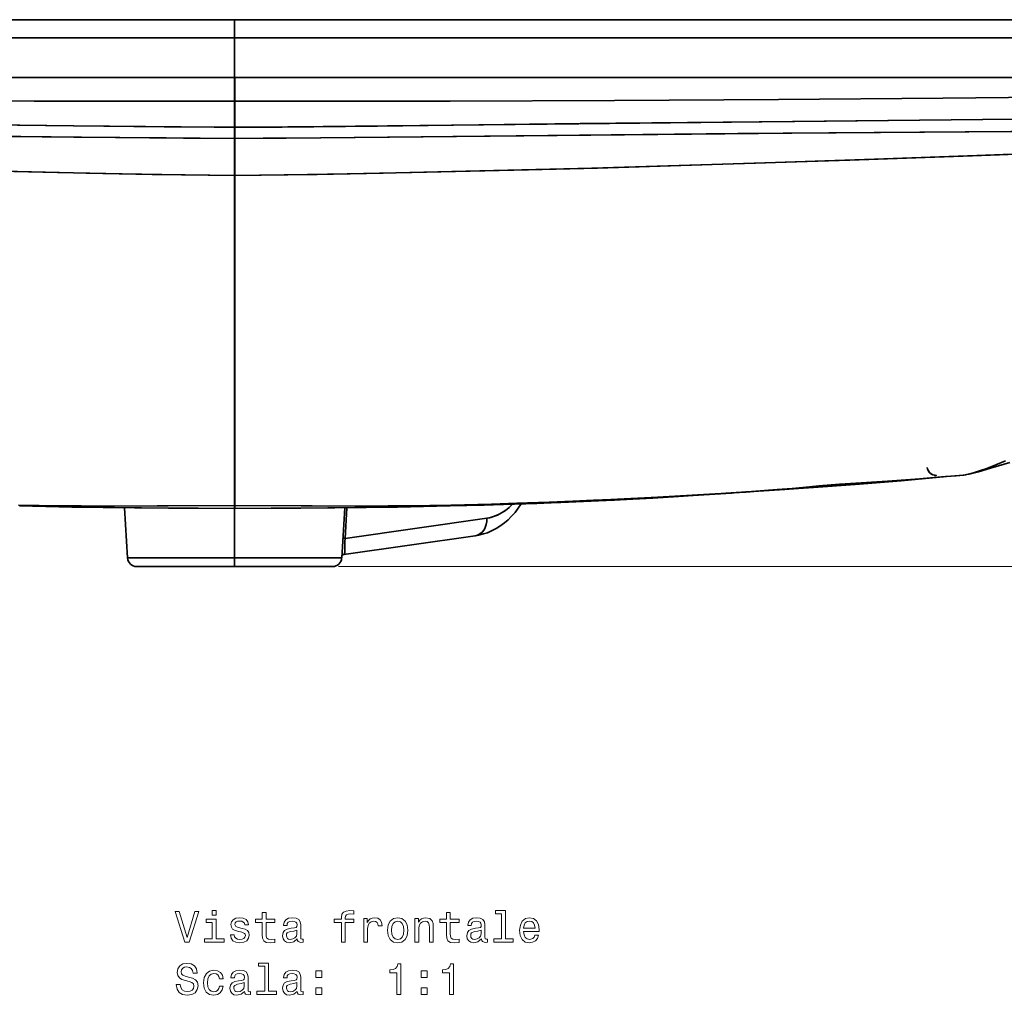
# Model space of a CAD drawing. Extents: x 69 to 2023, y 44 to 1279.
# Tile 4 of 8: x 524 to 848, y 742 to 1063. Entities that reach past the tile are written whole.
import ezdxf

# ---------------------------------------------------------------- set-up
doc = ezdxf.new("R2010")
doc.units = 0

msp = doc.modelspace()

# ---------------------------------------------------------------- linework, layer by layer
at = {"color": 7, "lineweight": 35}
for p, q in [((75.5, 1063.47), (594.5, 1063.47)), ((594.5, 1063.47), (75.5, 1063.47)), ((594.5, 1063.47), (1113.5, 1063.47)), ((1113.5, 1063.47), (594.5, 1063.47)), ((73.5, 1057.47), (594.5, 1057.47)), ((73.5, 1057.47), (594.5, 1057.47)), ((1115.5, 1057.47), (594.5, 1057.47)), ((594.5, 1057.47), (1115.5, 1057.47)), ((594.5, 1044.47), (108.2, 1044.47)), ((108.2, 1044.47), (594.5, 1044.47)), ((594.5, 1044.47), (510.9, 1044.47)), ((594.5, 1044.47), (1080.8, 1044.47)), ((678.02, 1044.47), (594.5, 1044.47)), ((594.5, 1044.47), (1080.8, 1044.47)), ((1035.79, 1044.47), (678.02, 1044.47)), ((677.62, 899.24), (630.94, 892.58)), ((677.62, 899.24), (630.94, 892.58)), ((673.72, 893.4), (630.45, 887.23)), ((594.5, 886.12), (559.23, 886.12)), ((559.23, 886.12), (594.5, 886.12)), ((594.5, 886.12), (629.77, 886.12)), ((629.77, 886.12), (594.5, 886.12)), ((562.23, 883.3), (594.5, 883.3)), ((594.5, 883.3), (562.23, 883.3)), ((562.72, 883.3), (594.5, 883.3)), ((619.67, 883.3), (569.33, 883.3)), ((619.67, 883.3), (569.33, 883.3)), ((594.5, 883.3), (626.77, 883.3)), ((623.9, 883.3), (601.64, 883.3))]:
    msp.add_line(p, q, dxfattribs=at)
at = {"color": 7, "lineweight": 35, "ltscale": 0.15}
for p, q in [((594.5, 1057.47), (594.5, 1063.47)), ((594.5, 1063.47), (594.5, 1057.47))]:
    msp.add_line(p, q, dxfattribs=at)
at = {"color": 7, "lineweight": 35, "ltscale": 0.324786}
msp.add_line((594.5, 1057.47), (594.5, 1044.47), dxfattribs=at)
msp.add_line((594.5, 1057.47), (594.5, 1044.47), dxfattribs=at)
at = {"color": 7, "lineweight": 35, "ltscale": 0.196674}
for p, q in [((594.48, 1036.61), (594.48, 1044.47)), ((594.5, 1036.61), (594.49, 1044.47)), ((594.5, 1036.61), (594.49, 1044.47))]:
    msp.add_line(p, q, dxfattribs=at)
at = {"color": 7, "lineweight": 35, "ltscale": 0.196677}
msp.add_line((594.48, 1036.61), (594.48, 1044.47), dxfattribs=at)
at = {"color": 7, "lineweight": 35, "ltscale": 0.214673}
for p, q in [((594.48, 1028.02), (594.48, 1036.61)), ((594.48, 1028.02), (594.48, 1036.61)), ((594.52, 1028.02), (594.52, 1036.61))]:
    msp.add_line(p, q, dxfattribs=at)
at = {"color": 7, "lineweight": 35, "ltscale": 0.000399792}
msp.add_line((594.48, 1036.61), (594.5, 1036.61), dxfattribs=at)
msp.add_line((594.48, 1036.61), (594.5, 1036.61), dxfattribs=at)
at = {"color": 7, "lineweight": 35, "ltscale": 0.214676}
for p, q in [((594.49, 1028.02), (594.49, 1036.61)), ((594.51, 1028.02), (594.51, 1036.61)), ((594.52, 1028.02), (594.52, 1036.61))]:
    msp.add_line(p, q, dxfattribs=at)
at = {"color": 7, "lineweight": 35, "ltscale": 0.000402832}
msp.add_line((594.52, 1036.61), (594.5, 1036.61), dxfattribs=at)
msp.add_line((594.52, 1036.61), (594.5, 1036.61), dxfattribs=at)
at = {"color": 7, "lineweight": 35, "ltscale": 0.021869}
msp.add_line((594.5, 1034.91), (594.5, 1035.78), dxfattribs=at)
at = {"color": 7, "lineweight": 35, "ltscale": 0.020322}
msp.add_line((594.5, 1034.91), (594.5, 1035.72), dxfattribs=at)
at = {"color": 7, "lineweight": 35, "ltscale": 0.172211}
msp.add_line((594.5, 1028.02), (594.5, 1034.91), dxfattribs=at)
msp.add_line((594.5, 1028.02), (594.5, 1034.91), dxfattribs=at)
at = {"color": 7, "lineweight": 35, "ltscale": 0.091557}
for p, q in [((594.47, 1024.36), (594.48, 1028.02)), ((594.47, 1024.36), (594.48, 1028.02)), ((594.53, 1024.36), (594.52, 1028.02)), ((594.53, 1024.36), (594.52, 1028.02))]:
    msp.add_line(p, q, dxfattribs=at)
at = {"color": 7, "lineweight": 35, "ltscale": 0.000366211}
for p, q in [((594.5, 1028.02), (594.48, 1028.02)), ((594.48, 1028.02), (594.5, 1028.02))]:
    msp.add_line(p, q, dxfattribs=at)
at = {"color": 7, "lineweight": 35, "ltscale": 0.091559}
for p, q in [((594.49, 1024.36), (594.5, 1028.02)), ((594.49, 1024.36), (594.5, 1028.02)), ((594.51, 1028.02), (594.52, 1024.36))]:
    msp.add_line(p, q, dxfattribs=at)
at = {"color": 7, "lineweight": 35, "ltscale": 0.000460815}
msp.add_line((594.5, 1028.02), (594.52, 1028.02), dxfattribs=at)
msp.add_line((594.5, 1028.02), (594.52, 1028.02), dxfattribs=at)
at = {"color": 7, "lineweight": 35, "ltscale": 0.09156}
msp.add_line((594.51, 1024.36), (594.5, 1028.02), dxfattribs=at)
at = {"color": 7, "lineweight": 35, "ltscale": 0.000462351}
for p, q in [((594.49, 1024.36), (594.47, 1024.36)), ((594.47, 1024.36), (594.49, 1024.36)), ((594.51, 1024.36), (594.53, 1024.36)), ((594.51, 1024.36), (594.53, 1024.36))]:
    msp.add_line(p, q, dxfattribs=at)
at = {"color": 7, "lineweight": 35, "ltscale": 0.000762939}
msp.add_line((594.52, 1024.36), (594.49, 1024.36), dxfattribs=at)
at = {"color": 7, "lineweight": 35, "ltscale": 0.000653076}
msp.add_line((594.49, 1024.36), (594.51, 1024.36), dxfattribs=at)
at = {"color": 7, "lineweight": 35, "ltscale": 0.001251}
msp.add_line((594.47, 1012.16), (594.53, 1012.16), dxfattribs=at)
msp.add_line((594.47, 1012.16), (594.53, 1012.16), dxfattribs=at)
at = {"color": 7, "lineweight": 35, "ltscale": 0.000707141}
msp.add_line((822.68, 915.95), (822.7, 915.95), dxfattribs=at)
at = {"color": 7, "lineweight": 35, "ltscale": 0.025706}
msp.add_line((828.06, 912.85), (829.09, 912.94), dxfattribs=at)
at = {"color": 7, "lineweight": 35, "ltscale": 0.025697}
msp.add_line((828.06, 912.85), (829.09, 912.94), dxfattribs=at)
at = {"color": 7, "lineweight": 35, "ltscale": 0.000234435}
msp.add_line((828.88, 912.92), (828.89, 912.92), dxfattribs=at)
at = {"color": 7, "lineweight": 35, "ltscale": 0.004799}
msp.add_line((829.08, 912.94), (828.89, 912.92), dxfattribs=at)
at = {"color": 7, "lineweight": 35, "ltscale": 0.000580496}
msp.add_line((828.89, 912.92), (828.91, 912.92), dxfattribs=at)
at = {"color": 7, "lineweight": 35, "ltscale": 0.002433}
msp.add_line((835.66, 913.59), (835.57, 913.57), dxfattribs=at)
at = {"color": 7, "lineweight": 35, "ltscale": 0.002017}
msp.add_line((835.58, 913.57), (835.66, 913.59), dxfattribs=at)
at = {"color": 7, "lineweight": 35, "ltscale": 0.000215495}
msp.add_line((721.51, 905.51), (721.51, 905.51), dxfattribs=at)
at = {"color": 7, "lineweight": 35, "ltscale": 0.414297}
msp.add_line((558.22, 902.66), (559.23, 886.12), dxfattribs=at)
msp.add_line((558.22, 902.66), (559.23, 886.12), dxfattribs=at)
at = {"color": 7, "lineweight": 35, "ltscale": 0.003223}
msp.add_line((594.44, 903.39), (594.56, 903.39), dxfattribs=at)
msp.add_line((594.44, 903.39), (594.56, 903.39), dxfattribs=at)
at = {"color": 7, "lineweight": 35, "ltscale": 0.354053}
msp.add_line((594.5, 902.47), (594.5, 888.3), dxfattribs=at)
at = {"color": 7, "lineweight": 35, "ltscale": 0.354062}
msp.add_line((594.5, 888.3), (594.5, 902.47), dxfattribs=at)
at = {"color": 7, "lineweight": 35, "ltscale": 0.40864}
msp.add_line((594.5, 886.12), (594.5, 902.47), dxfattribs=at)
msp.add_line((594.5, 886.12), (594.5, 902.47), dxfattribs=at)
at = {"color": 7, "lineweight": 35, "ltscale": 0.414295}
msp.add_line((630.78, 902.66), (629.77, 886.12), dxfattribs=at)
msp.add_line((630.78, 902.66), (629.77, 886.12), dxfattribs=at)
at = {"color": 7, "lineweight": 35, "ltscale": 0.25292}
msp.add_line((630.94, 892.58), (631.5, 902.68), dxfattribs=at)
at = {"color": 7, "lineweight": 35, "ltscale": 0.252709}
msp.add_line((631.5, 902.67), (630.94, 892.58), dxfattribs=at)
at = {"color": 7, "lineweight": 35, "ltscale": 0.070422}
msp.add_line((594.5, 886.12), (594.5, 883.3), dxfattribs=at)
msp.add_line((594.5, 886.12), (594.5, 883.3), dxfattribs=at)
at = {"color": 7, "lineweight": 35, "ltscale": 0.028372}
msp.add_line((595.63, 883.3), (594.5, 883.3), dxfattribs=at)
at = {"color": 7, "lineweight": 35, "ltscale": 0.448254}
msp.add_line((594.5, 883.3), (612.43, 883.3), dxfattribs=at)
at = {"color": 7, "lineweight": 35, "ltscale": 0.150067}
msp.add_line((595.63, 883.3), (601.64, 883.3), dxfattribs=at)
at = {"color": 7, "lineweight": 35, "ltscale": 0.11981}
msp.add_line((621.98, 883.3), (626.77, 883.3), dxfattribs=at)
at = {"color": 7, "lineweight": 35, "ltscale": 0.053101}
msp.add_line((626.02, 883.3), (623.9, 883.3), dxfattribs=at)
at = {"color": 7, "lineweight": 35, "ltscale": 0.018845}
msp.add_line((626.02, 883.3), (626.77, 883.3), dxfattribs=at)
at = {"color": 7, "lineweight": 13}
msp.add_line((628.77, 883.3), (1146.47, 883.3), dxfattribs=at)
at = {"color": 7, "lineweight": 35}
for points in [[(144.69, 1040.68), (199.5, 1039.72), (254.32, 1038.89), (309.13, 1038.19), (363.95, 1037.61), (418.78, 1037.17), (473.6, 1036.85), (528.42, 1036.66), (583.24, 1036.6), (594.48, 1036.61)], [(144.69, 1040.68), (197.16, 1039.76), (249.63, 1038.96), (302.11, 1038.27), (354.59, 1037.7), (407.06, 1037.25), (459.54, 1036.92), (504.53, 1036.73), (549.51, 1036.62), (594.48, 1036.61)], [(1044.31, 1040.68), (990.2, 1039.74), (936.09, 1038.91), (881.98, 1038.21), (827.86, 1037.64), (773.74, 1037.19), (719.63, 1036.87), (665.51, 1036.67), (611.39, 1036.6), (594.52, 1036.61)], [(594.52, 1036.61), (611.39, 1036.6), (665.51, 1036.67), (719.63, 1036.87), (773.74, 1037.19), (827.86, 1037.64), (881.98, 1038.21), (936.09, 1038.91), (990.2, 1039.74), (1044.31, 1040.68)], [(594.48, 1028.02), (576.85, 1028.13), (565.09, 1028.24), (541.55, 1028.51), (461.19, 1029.44), (407.03, 1030.01), (335.89, 1030.65), (276.97, 1031.07), (247.52, 1031.23), (220.32, 1031.36), (197.17, 1031.55), (171.21, 1031.88), (159.82, 1032.06), (152.32, 1032.18), (146.18, 1032.24)], [(146.18, 1032.24), (152, 1032.18), (158.05, 1032.09), (177.33, 1031.79), (200.6, 1031.52), (230.56, 1031.31), (262.64, 1031.16), (299.28, 1030.92), (377.11, 1030.29), (448.98, 1029.57), (541.35, 1028.51), (561.32, 1028.28), (571.3, 1028.17), (587.7, 1028.05), (594.48, 1028.02)], [(594.52, 1028.02), (612.03, 1028.12), (623.72, 1028.23), (655.48, 1028.6), (707.9, 1029.21), (778.31, 1029.97), (840.99, 1030.55), (912.75, 1031.08), (950.5, 1031.27), (980.57, 1031.45), (995.84, 1031.59), (1011.06, 1031.78), (1031.03, 1032.09), (1037.42, 1032.19), (1042.82, 1032.24)], [(594.52, 1028.02), (610.18, 1028.11), (620.63, 1028.2), (641.54, 1028.44), (708.34, 1029.22), (779.05, 1029.98), (840.93, 1030.55), (912.53, 1031.08), (951.76, 1031.27), (981.52, 1031.46), (1006.34, 1031.72), (1029.34, 1032.06), (1036.79, 1032.18), (1042.82, 1032.24)], [(594.47, 1024.36), (577.68, 1024.45), (566.49, 1024.54), (544.09, 1024.76), (474.05, 1025.49), (409.72, 1026.1), (334.41, 1026.71), (277.27, 1027.07), (237.9, 1027.25), (210.39, 1027.39), (187.6, 1027.59), (160.02, 1027.94), (148.65, 1028.09), (146.28, 1028.11)], [(146.28, 1028.11), (151.95, 1028.06), (168.02, 1027.83), (198.84, 1027.48), (230.13, 1027.28), (266.32, 1027.13), (304.38, 1026.91), (370.28, 1026.43), (447.58, 1025.75), (541.49, 1024.79), (571.9, 1024.49), (594.47, 1024.36)], [(594.53, 1024.36), (611.53, 1024.45), (622.87, 1024.54), (645.55, 1024.77), (745.01, 1025.78), (778.07, 1026.09), (851.06, 1026.68), (913.06, 1027.08), (954.13, 1027.26), (969.29, 1027.33), (988.89, 1027.47), (1020.08, 1027.82), (1034.26, 1028.02), (1042.72, 1028.11)], [(594.53, 1024.36), (603.94, 1024.4), (622.76, 1024.54), (655.95, 1024.88), (760.27, 1025.93), (835.22, 1026.56), (910.66, 1027.06), (953.47, 1027.26), (979.31, 1027.4), (989.46, 1027.48), (1021.05, 1027.83), (1030.8, 1027.97), (1039.23, 1028.08), (1042.72, 1028.11)], [(886.37, 1020.47), (846.52, 1018.99), (837.62, 1018.66), (797.2, 1017.21), (762.18, 1016.04), (738.14, 1015.29), (714.12, 1014.6), (691.33, 1014), (652.91, 1013.09), (631.57, 1012.64), (612.05, 1012.32), (603.28, 1012.22), (594.53, 1012.16)], [(876.83, 1020.11), (839.01, 1018.71), (805.34, 1017.5), (766.12, 1016.16), (733.78, 1015.16), (712.24, 1014.55), (689.18, 1013.95), (647.65, 1012.98), (643.4, 1012.88), (621.64, 1012.46), (610.78, 1012.31), (594.53, 1012.16)], [(497.67, 1014), (536.09, 1013.09), (557.43, 1012.64), (576.95, 1012.32), (585.72, 1012.22), (594.47, 1012.16)], [(499.82, 1013.95), (541.35, 1012.98), (545.6, 1012.88), (567.36, 1012.46), (578.22, 1012.31), (594.47, 1012.16)], [(594.47, 1012.16), (594.46, 971.01), (594.49, 929.95), (594.49, 914.36), (594.44, 903.39)], [(594.47, 1012.16), (594.46, 970.52), (594.49, 923.53), (594.48, 909.39), (594.44, 903.39)], [(594.53, 1012.16), (594.54, 970.52), (594.51, 923.53), (594.52, 909.39), (594.56, 903.39)], [(594.53, 1012.16), (594.54, 971.01), (594.51, 929.95), (594.51, 914.36), (594.56, 903.39)], [(825.25, 913.35), (825.42, 913.34), (825.42, 913.34), (825.42, 913.34), (825.2, 913.37), (824.57, 913.54), (823.98, 913.85), (823.48, 914.28), (823.09, 914.81), (822.82, 915.42), (822.7, 915.95)], [(849.97, 917.53), (843.59, 915.66), (839.56, 914.53), (836.55, 913.78), (835.62, 913.58)], [(848.55, 918.18), (845.27, 916.76), (843.63, 916.1), (841.98, 915.48), (840.32, 914.9), (838.65, 914.37), (837.16, 913.95), (835.66, 913.59)], [(665.74, 903.48), (676.52, 903.78), (687.45, 904.13), (698.19, 904.52), (716.26, 905.27), (736.15, 906.25), (753.29, 907.25), (756.32, 907.44), (775.38, 908.69), (791.41, 909.84), (804.61, 910.87), (816.64, 911.86), (829.09, 912.94)], [(665.74, 903.48), (683.51, 904), (699.11, 904.56), (712.72, 905.12), (724.66, 905.65), (733.85, 906.12), (752.86, 907.23), (756.7, 907.46), (775.85, 908.72), (780.14, 909.02), (796.86, 910.26), (810.54, 911.35), (821, 912.23), (829.09, 912.94)], [(828.65, 912.92), (821.8, 912.33), (817.23, 911.97), (809.68, 911.41), (795.63, 910.5), (793.8, 910.39), (787.05, 909.84), (779.91, 909.17), (773.26, 908.63), (760.61, 907.71)], [(760.61, 907.71), (771.82, 908.52), (776.96, 908.92), (781.68, 909.32), (787.44, 909.88), (791.41, 910.22), (795.87, 910.51), (810.38, 911.46), (817.75, 912.01), (824.95, 912.6), (828.65, 912.92)], [(765.32, 908.01), (785.23, 909.34), (799, 910.28), (814.08, 911.51), (825.58, 912.61), (828.89, 912.92)], [(825.64, 913.32), (825.67, 913.33), (825.68, 913.33), (825.68, 913.33), (825.68, 913.33), (825.68, 913.33), (825.68, 913.33), (825.68, 913.33), (825.65, 913.33), (825.26, 913.35)], [(825.64, 913.32), (825.67, 913.33), (825.68, 913.33), (825.68, 913.33), (825.68, 913.33), (825.68, 913.33), (825.67, 913.33), (825.39, 913.35), (825.26, 913.35)], [(835.62, 913.58), (834.82, 913.46), (832.23, 913.22), (829.08, 912.94)], [(829.09, 912.94), (834.58, 913.45), (835.57, 913.56), (835.64, 913.58), (835.66, 913.59)], [(829.09, 912.94), (834.58, 913.45), (835.57, 913.56), (835.64, 913.58), (835.66, 913.59)], [(734.46, 906.01), (719.68, 905.21), (707.99, 904.68), (694.1, 904.12), (675.68, 903.53), (665.33, 903.26)], [(665.33, 903.26), (676.76, 903.56), (695.31, 904.17), (709.3, 904.73), (722.68, 905.36), (734.45, 906.01)], [(756.86, 907.44), (740.81, 906.4), (732.34, 905.88), (716.92, 905.08), (701.96, 904.42), (686.14, 903.85), (669.55, 903.36), (665.34, 903.26)], [(665.74, 903.48), (676.59, 903.69), (686.86, 903.96), (696.93, 904.28), (710.08, 904.79), (723.63, 905.41), (736.07, 906.11), (751.68, 907.1), (758.17, 907.53)], [(665.74, 903.48), (676.59, 903.69), (686.85, 903.96), (696.92, 904.28), (705.54, 904.61), (720.82, 905.28), (733.37, 905.95), (743.7, 906.58), (758.17, 907.53)], [(594.44, 903.39), (572.58, 903.28), (554.6, 903.23), (543.96, 903.26), (533.54, 903.34), (523.26, 903.48)], [(594.44, 903.39), (568.95, 903.27), (551, 903.23), (537.05, 903.31), (523.26, 903.48)], [(523.66, 903.26), (540.87, 902.91), (561.45, 902.63), (582.43, 902.49), (594.5, 902.47)], [(594.5, 902.47), (572.79, 902.53), (554.92, 902.7), (544.31, 902.85), (533.95, 903.04), (523.67, 903.26)], [(523.67, 903.26), (537.44, 902.97), (551.32, 902.75), (572.68, 902.53), (594.5, 902.47)], [(594.5, 902.47), (594.5, 902.47), (594.5, 902.47), (594.49, 902.47), (594.49, 902.49), (594.47, 902.68), (594.44, 903.39)], [(594.5, 902.47), (594.49, 902.49), (594.47, 902.67), (594.44, 903.39)], [(594.5, 902.47), (594.5, 902.47), (594.5, 902.47), (594.51, 902.47), (594.51, 902.49), (594.53, 902.68), (594.56, 903.39)], [(594.56, 903.39), (594.52, 902.58), (594.5, 902.47)], [(665.33, 903.26), (651.56, 902.97), (637.68, 902.75), (616.32, 902.53), (594.5, 902.47)], [(594.5, 902.47), (616.21, 902.53), (634.08, 902.7), (644.69, 902.85), (655.05, 903.04), (665.33, 903.26)], [(665.34, 903.26), (648.13, 902.91), (627.55, 902.63), (606.57, 902.49), (594.5, 902.47)], [(594.56, 903.39), (620.05, 903.27), (638, 903.23), (651.95, 903.31), (665.74, 903.48)], [(594.56, 903.39), (616.42, 903.28), (634.4, 903.23), (645.04, 903.26), (655.46, 903.34), (665.74, 903.48)], [(688.95, 903.94), (687.94, 902.48), (686.89, 901.14), (685.76, 899.88), (684.59, 898.73), (683.38, 897.7), (681.9, 896.61), (680.65, 895.83), (679.39, 895.16), (677.78, 894.46), (676.53, 894.03), (674.89, 893.61), (673.72, 893.4)], [(686.1, 903.84), (684.93, 902.74), (683.72, 901.77), (682.45, 900.95), (681.14, 900.28), (679.81, 899.76), (678.46, 899.39), (677.62, 899.24)], [(677.62, 899.24), (678.89, 899.49), (680.16, 899.88), (681.41, 900.4), (682.63, 901.06), (683.82, 901.85), (684.97, 902.77), (686.1, 903.84)], [(677.62, 899.24), (677.58, 898.18), (677.51, 897.66), (677.4, 897.15), (677.19, 896.49), (676.92, 895.87), (676.58, 895.3), (676.12, 894.71), (675.58, 894.22), (674.99, 893.82), (674.34, 893.55), (673.72, 893.4)], [(630.45, 887.23), (630.57, 887.28), (630.66, 887.39), (630.73, 887.64), (630.76, 887.86), (630.78, 888.42), (630.76, 889.29), (630.76, 890.34), (630.81, 891.43), (630.94, 892.58)], [(630.94, 892.58), (630.82, 891.54), (630.78, 890.88), (630.76, 889.7), (630.77, 888.84), (630.78, 888.18), (630.74, 887.69), (630.68, 887.45), (630.59, 887.3), (630.45, 887.23)]]:
    msp.add_lwpolyline(points, dxfattribs=at)
at = {"color": 7, "lineweight": 13}
for points in [[(581.34, 769.6), (578.84, 761.09), (576.26, 769.6), (574.89, 769.6), (578.12, 759.59), (579.56, 759.59), (582.71, 769.6)], [(588.45, 769.94), (587.11, 769.94), (587.11, 768.49), (588.45, 768.49)], [(603.58, 765.99), (603.58, 762.11), (603.66, 760.86), (604.07, 759.99), (604.87, 759.49), (606.24, 759.32), (607.74, 759.39), (607.74, 760.48), (606.65, 760.4), (605.65, 760.51), (605.12, 760.87), (604.89, 761.48), (604.85, 762.33), (604.85, 765.99), (607.74, 765.99), (607.74, 767.07), (604.85, 767.07), (604.85, 769.33), (603.58, 769.33), (603.58, 767.07), (601.39, 767.07), (601.39, 765.99)], [(629.66, 765.99), (629.66, 759.59), (630.93, 759.59), (630.93, 765.99), (633.81, 765.99), (633.81, 767.07), (630.93, 767.07), (630.93, 767.54), (631.03, 768.12), (631.36, 768.51), (631.92, 768.74), (632.73, 768.83), (633.81, 768.77), (633.81, 769.86), (632.44, 769.94), (631.2, 769.81), (630.34, 769.42), (629.82, 768.74), (629.66, 767.77), (629.66, 767.07), (627.34, 767.07), (627.34, 765.99)], [(664.3, 765.99), (664.3, 762.11), (664.38, 760.86), (664.79, 759.99), (665.6, 759.49), (666.96, 759.32), (668.46, 759.39), (668.46, 760.48), (667.37, 760.4), (666.37, 760.51), (665.84, 760.87), (665.61, 761.48), (665.57, 762.33), (665.57, 765.99), (668.46, 765.99), (668.46, 767.07), (665.57, 767.07), (665.57, 769.33), (664.3, 769.33), (664.3, 767.07), (662.11, 767.07), (662.11, 765.99)], [(682.47, 768.87), (682.47, 760.66), (679.86, 760.66), (679.86, 759.59), (686.33, 759.59), (686.33, 760.66), (683.74, 760.66), (683.74, 769.94), (680.48, 769.94), (680.48, 768.87)], [(588.4, 760.66), (588.4, 767.07), (585.15, 767.07), (585.15, 765.99), (587.14, 765.99), (587.14, 760.66), (584.54, 760.66), (584.54, 759.59), (591.03, 759.59), (591.03, 760.66)], [(596.99, 764.1), (595.77, 764.39), (594.86, 764.72), (594.56, 765.4), (594.64, 765.87), (594.95, 766.22), (595.44, 766.43), (596.14, 766.52), (596.82, 766.43), (597.35, 766.18), (597.7, 765.79), (597.84, 765.27), (599.08, 765.27), (599.08, 765.3), (598.87, 766.23), (598.28, 766.97), (597.35, 767.43), (596.14, 767.6), (594.92, 767.43), (594.02, 766.95), (593.46, 766.25), (593.29, 765.35), (593.42, 764.49), (593.82, 763.88), (594.49, 763.45), (595.45, 763.15), (596.86, 762.8), (597.73, 762.44), (597.96, 762.15), (598.04, 761.72), (597.91, 761.19), (597.57, 760.79), (597.01, 760.53), (596.26, 760.44), (595.47, 760.53), (594.89, 760.83), (594.5, 761.32), (594.34, 762), (593.12, 762), (593.32, 760.84), (593.91, 760.01), (594.85, 759.5), (596.14, 759.32), (597.5, 759.5), (598.49, 760.01), (599.1, 760.81), (599.31, 761.87), (599.15, 762.77), (598.71, 763.39), (597.97, 763.8)], [(615.15, 760.6), (615.15, 760.56), (615.22, 760.07), (615.44, 759.72), (616.34, 759.45), (617.05, 759.56), (617.05, 760.54), (616.75, 760.5), (616.34, 760.69), (616.27, 761.26), (616.27, 765.27), (616.1, 766.29), (615.6, 767.01), (614.72, 767.44), (613.48, 767.6), (612.27, 767.43), (611.37, 766.94), (610.81, 766.18), (610.62, 765.17), (610.62, 765.08), (611.76, 765.08), (611.86, 765.69), (612.18, 766.12), (612.7, 766.38), (613.43, 766.48), (614.14, 766.41), (614.64, 766.19), (614.95, 765.81), (615.05, 765.3), (614.99, 764.69), (614.76, 764.39), (614.18, 764.24), (613.1, 764.13), (611.86, 763.87), (610.98, 763.41), (610.47, 762.69), (610.31, 761.62), (610.45, 760.67), (610.9, 759.96), (611.62, 759.52), (612.61, 759.36), (613.95, 759.66)], [(637.05, 759.59), (638.32, 759.59), (638.32, 764.01), (638.45, 765.08), (638.84, 765.84), (639.47, 766.3), (640.32, 766.46), (640.96, 766.36), (641.43, 766.07), (641.72, 765.58), (641.82, 764.92), (643.1, 764.92), (642.93, 766.09), (642.45, 766.92), (641.66, 767.43), (640.58, 767.6), (639.85, 767.49), (639.21, 767.2), (638.65, 766.71), (638.2, 766.05), (638.2, 767.33), (637.05, 767.33)], [(644.87, 763.45), (645.11, 761.69), (645.77, 760.4), (646.82, 759.59), (648.23, 759.32), (649.63, 759.59), (650.68, 760.38), (651.34, 761.68), (651.59, 763.45), (651.34, 765.21), (650.68, 766.52), (649.63, 767.31), (648.23, 767.6), (646.82, 767.31), (645.77, 766.51), (645.11, 765.21)], [(646.17, 763.47), (646.3, 764.76), (646.7, 765.7), (647.35, 766.28), (648.23, 766.48), (649.1, 766.28), (649.74, 765.71), (650.15, 764.76), (650.29, 763.47), (650.15, 762.15), (649.74, 761.2), (649.1, 760.63), (648.23, 760.44), (647.35, 760.63), (646.7, 761.2), (646.3, 762.15)], [(653.92, 759.59), (655.19, 759.59), (655.19, 764.06), (655.32, 765.08), (655.74, 765.83), (656.39, 766.29), (657.25, 766.46), (657.94, 766.32), (658.38, 765.93), (658.59, 765.28), (658.66, 764.42), (658.66, 759.59), (659.93, 759.59), (659.93, 764.68), (659.87, 765.7), (659.62, 766.55), (658.77, 767.33), (657.44, 767.6), (656.7, 767.5), (656.09, 767.23), (655.55, 766.77), (655.13, 766.15), (655.13, 767.33), (653.92, 767.33)], [(675.87, 760.6), (675.87, 760.56), (675.94, 760.07), (676.16, 759.72), (677.06, 759.45), (677.77, 759.56), (677.77, 760.54), (677.47, 760.5), (677.06, 760.69), (676.99, 761.26), (676.99, 765.27), (676.82, 766.29), (676.32, 767.01), (675.44, 767.44), (674.2, 767.6), (672.99, 767.43), (672.09, 766.94), (671.53, 766.18), (671.34, 765.17), (671.34, 765.08), (672.48, 765.08), (672.58, 765.69), (672.9, 766.12), (673.42, 766.38), (674.15, 766.48), (674.86, 766.41), (675.36, 766.19), (675.67, 765.81), (675.77, 765.3), (675.71, 764.69), (675.48, 764.39), (674.9, 764.24), (673.82, 764.13), (672.58, 763.87), (671.7, 763.41), (671.19, 762.69), (671.03, 761.62), (671.17, 760.67), (671.62, 759.96), (672.34, 759.52), (673.33, 759.36), (674.67, 759.66)], [(689.73, 763.09), (694.8, 763.09), (694.82, 763.68), (694.59, 765.34), (693.95, 766.58), (692.94, 767.33), (691.6, 767.6), (690.29, 767.31), (689.28, 766.51), (688.64, 765.2), (688.4, 763.47), (688.62, 761.69), (689.27, 760.4), (690.26, 759.59), (691.56, 759.32), (692.68, 759.5), (693.61, 759.99), (694.28, 760.77), (694.67, 761.81), (693.42, 761.81), (693.16, 761.23), (692.79, 760.8), (691.72, 760.45), (690.9, 760.61), (690.28, 761.12), (689.87, 761.94), (689.73, 763.05)], [(689.73, 764.16), (689.89, 765.15), (690.28, 765.89), (690.87, 766.33), (691.65, 766.49), (692.41, 766.33), (693, 765.89), (693.36, 765.15), (693.49, 764.16)], [(615, 762.3), (614.83, 761.55), (614.37, 760.97), (613.68, 760.6), (612.83, 760.47), (612.28, 760.54), (611.89, 760.77), (611.65, 761.18), (611.57, 761.74), (611.63, 762.24), (611.86, 762.6), (612.79, 763.01), (613.95, 763.18), (615, 763.52)], [(675.72, 762.3), (675.55, 761.55), (675.09, 760.97), (674.4, 760.6), (673.55, 760.47), (673, 760.54), (672.61, 760.77), (672.37, 761.18), (672.3, 761.74), (672.35, 762.24), (672.58, 762.6), (673.51, 763.01), (674.67, 763.18), (675.72, 763.52)], [(576.56, 745.61), (575.25, 745.61), (575.54, 744.09), (576.26, 742.96), (577.37, 742.28), (578.87, 742.04), (580.35, 742.27), (581.46, 742.9), (582.17, 743.9), (582.43, 745.21), (582.21, 746.39), (581.6, 747.15), (580.62, 747.66), (579.31, 748.03), (578.19, 748.31), (577.45, 748.62), (577.04, 749.09), (576.91, 749.81), (577.04, 750.45), (577.41, 750.94), (577.99, 751.28), (578.78, 751.39), (579.59, 751.25), (580.22, 750.86), (580.64, 750.21), (580.84, 749.33), (582.15, 749.33), (582.15, 749.36), (581.92, 750.71), (581.24, 751.72), (580.18, 752.36), (578.74, 752.57), (577.44, 752.36), (576.43, 751.75), (575.78, 750.81), (575.55, 749.6), (575.74, 748.52), (576.29, 747.79), (577.15, 747.3), (578.33, 746.92), (579.5, 746.59), (580.38, 746.28), (580.91, 745.81), (581.1, 745.07), (580.93, 744.3), (580.48, 743.73), (579.8, 743.37), (578.92, 743.25), (577.94, 743.41), (577.19, 743.87), (576.72, 744.62)], [(589.46, 747.49), (590.71, 747.49), (590.45, 748.64), (589.83, 749.55), (588.87, 750.11), (587.61, 750.32), (586.23, 750.04), (585.18, 749.23), (584.51, 747.92), (584.28, 746.16), (584.5, 744.42), (585.15, 743.12), (586.17, 742.31), (587.57, 742.04), (588.81, 742.26), (589.77, 742.86), (590.44, 743.81), (590.72, 745.08), (589.51, 745.08), (589.3, 744.27), (588.89, 743.67), (588.32, 743.29), (587.61, 743.18), (586.73, 743.37), (586.1, 743.94), (585.71, 744.88), (585.58, 746.2), (585.71, 747.5), (586.11, 748.44), (586.76, 749.01), (587.61, 749.22), (588.36, 749.09), (588.92, 748.75), (589.3, 748.21)], [(597.8, 743.32), (597.8, 743.28), (597.87, 742.79), (598.09, 742.44), (599, 742.17), (599.7, 742.28), (599.7, 743.26), (599.4, 743.22), (599, 743.41), (598.92, 743.98), (598.92, 747.99), (598.75, 749.01), (598.25, 749.73), (597.37, 750.17), (596.13, 750.32), (594.92, 750.15), (594.02, 749.66), (593.46, 748.9), (593.28, 747.89), (593.28, 747.8), (594.41, 747.8), (594.51, 748.41), (594.83, 748.84), (595.35, 749.1), (596.09, 749.2), (596.79, 749.13), (597.3, 748.91), (597.6, 748.54), (597.7, 748.02), (597.64, 747.41), (597.41, 747.11), (596.83, 746.97), (595.75, 746.85), (594.51, 746.59), (593.64, 746.13), (593.12, 745.41), (592.96, 744.35), (593.1, 743.39), (593.55, 742.69), (594.27, 742.24), (595.26, 742.08), (596.6, 742.39)], [(604.4, 751.59), (604.4, 743.38), (601.79, 743.38), (601.79, 742.31), (608.26, 742.31), (608.26, 743.38), (605.67, 743.38), (605.67, 752.66), (602.41, 752.66), (602.41, 751.59)], [(615.15, 743.32), (615.15, 743.28), (615.22, 742.79), (615.44, 742.44), (616.34, 742.17), (617.05, 742.28), (617.05, 743.26), (616.75, 743.22), (616.34, 743.41), (616.27, 743.98), (616.27, 747.99), (616.1, 749.01), (615.6, 749.73), (614.72, 750.17), (613.48, 750.32), (612.27, 750.15), (611.37, 749.66), (610.81, 748.9), (610.62, 747.89), (610.62, 747.8), (611.76, 747.8), (611.86, 748.41), (612.18, 748.84), (612.7, 749.1), (613.43, 749.2), (614.14, 749.13), (614.64, 748.91), (614.95, 748.54), (615.05, 748.02), (614.99, 747.41), (614.76, 747.11), (614.18, 746.97), (613.1, 746.85), (611.86, 746.59), (610.98, 746.13), (610.47, 745.41), (610.31, 744.35), (610.45, 743.39), (610.9, 742.69), (611.62, 742.24), (612.61, 742.08), (613.95, 742.39)], [(621.21, 747.9), (623.2, 747.9), (623.2, 750.05), (621.21, 750.05)], [(647.97, 742.31), (649.28, 742.31), (649.28, 752.39), (648.3, 752.39), (648.04, 751.51), (647.53, 750.92), (646.73, 750.57), (645.64, 750.45), (645.64, 749.43), (647.97, 749.43)], [(655.91, 747.9), (657.9, 747.9), (657.9, 750.05), (655.91, 750.05)], [(665.32, 742.31), (666.63, 742.31), (666.63, 752.39), (665.65, 752.39), (665.39, 751.51), (664.87, 750.92), (664.08, 750.57), (662.99, 750.45), (662.99, 749.43), (665.32, 749.43)], [(597.66, 745.02), (597.48, 744.27), (597.02, 743.7), (596.33, 743.32), (595.48, 743.19), (594.93, 743.26), (594.54, 743.49), (594.3, 743.9), (594.23, 744.46), (594.28, 744.96), (594.51, 745.32), (595.44, 745.73), (596.6, 745.9), (597.66, 746.25)], [(615, 745.02), (614.83, 744.27), (614.37, 743.7), (613.68, 743.32), (612.83, 743.19), (612.28, 743.26), (611.89, 743.49), (611.65, 743.9), (611.57, 744.46), (611.63, 744.96), (611.86, 745.32), (612.79, 745.73), (613.95, 745.9), (615, 746.25)], [(621.21, 742.31), (623.2, 742.31), (623.2, 744.46), (621.21, 744.46)], [(655.91, 742.31), (657.9, 742.31), (657.9, 744.46), (655.91, 744.46)]]:
    msp.add_lwpolyline(points, close=True, dxfattribs=at)
at = {"color": 7, "lineweight": 35}
for centre, radius, start, end in [((-4815.39, 1035.89), 5409.9, 0.00759, 0.09091), ((-4814.92, 1035.89), 5409.44, 0.00759, 0.09091), ((13216.88, 1006.23), 12622.4, 179.917701, 179.973067), ((13226.61, 1006.22), 12632.13, 179.917715, 179.973026), ((-12016.64, 1006.24), 12611.16, 0.026916, 0.082324), ((-12024.26, 1006.23), 12618.79, 0.026941, 0.082318), ((825.65, 916.32), 3, 186.9124, 269.8923), ((825.65, 916.32), 3, 186.9124, 269.8923), ((652.97, 2482.68), 1578.66, 273.94956, 274.32209), ((653.01, 2481.95), 1577.92, 273.95005, 274.32246), ((937.75, -1734.59), 2648.21, 93.73336, 93.8883), ((632.86, 910.56), 18.08, 261.45, 263.919), ((632.86, 910.56), 18.08, 261.4495, 263.9191), ((562.23, 886.3), 3, 183.5, 270), ((562.23, 886.3), 3, 183.5, 270), ((626.77, 886.3), 3, 270, 356.5), ((626.77, 886.3), 3, 270, 356.5), ((630.89, 884.14), 3.12, 98.1487, 110.02)]:
    msp.add_arc(centre, radius, start, end, dxfattribs=at)
for centre, major_axis, ratio, start_param, end_param in [((665.22, 908.26), (0.12, -5), 0.283904, 6.277284, 6.572809), ((665.22, 908.26), (0.12, -5), 0.283925, 6.277286, 6.572855), ((672.87, 899.34), (-0.85, 5.94), 0.787148, 3.141644, 4.58298)]:
    msp.add_ellipse(centre, major_axis=major_axis, ratio=ratio, start_param=start_param, end_param=end_param, dxfattribs=at)

doc.saveas('drawing.dxf')
